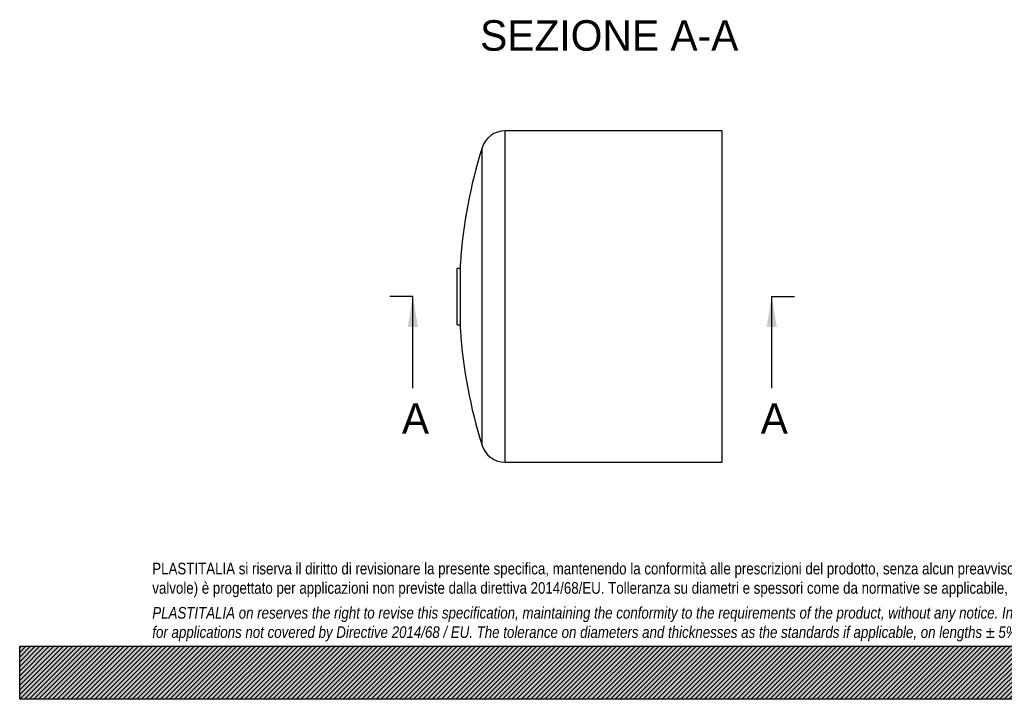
# Model space of a CAD drawing. Header units: millimetres. Extents: x 0 to 1188, y 0 to 840.
# Tile 1 of 9: x 0 to 594, y 0 to 410. Entities that reach past the tile are written whole.
import ezdxf
from ezdxf.enums import TextEntityAlignment as Align
from ezdxf.lldxf.tags import DXFTag

# ---------------------------------------------------------------- set-up
doc = ezdxf.new("R2010")
doc.units = ezdxf.units.MM
doc.header["$LTSCALE"] = 4
doc.layers.add('CAP200G', color=7, linetype='Continuous')
doc.layers.add('Default', color=7, linetype='Continuous')
doc.styles.add('SEACAD_Solid_Edge_ANSI', font='seans.ttf')
tags = doc.linetypes.add('CENTER2', pattern=[28.575, 19.05, -3.175, 3.175, -3.175]).pattern_tags.tags
tags[10:11] = [DXFTag(74, 4), DXFTag(75, 0), DXFTag(340, '0'), DXFTag(46, 0.0), DXFTag(50, 0.0), DXFTag(44, 0.0), DXFTag(45, 0.0)]
tags[8:9] = [DXFTag(74, 4), DXFTag(75, 0), DXFTag(340, '0'), DXFTag(46, 0.0), DXFTag(50, 0.0), DXFTag(44, 0.0), DXFTag(45, 0.0)]
tags[6:7] = [DXFTag(74, 4), DXFTag(75, 0), DXFTag(340, '0'), DXFTag(46, 0.0), DXFTag(50, 0.0), DXFTag(44, 0.0), DXFTag(45, 0.0)]
tags[4:5] = [DXFTag(74, 4), DXFTag(75, 0), DXFTag(340, '0'), DXFTag(46, 0.0), DXFTag(50, 0.0), DXFTag(44, 0.0), DXFTag(45, 0.0)]

# ---------------------------------------------------------------- blocks, each defined once
blk = doc.blocks.new('SE')
at = {"layer": 'CAP200G', "color": 7, "linetype": 'Continuous'}
for p, q in [((292.84, 143.09), (292.84, 343.09)), ((423.84, 343.09), (292.84, 343.09)), ((423.84, 143.09), (423.84, 343.09)), ((278.92, 153.31), (278.92, 332.87)), ((265.84, 223.09), (265.84, 263.09)), ((263.84, 226.09), (263.84, 260.09)), ((265.84, 260.09), (263.84, 260.09)), ((263.84, 226.09), (265.84, 226.09)), ((292.84, 143.09), (423.84, 143.09))]:
    blk.add_line(p, q, dxfattribs=at)
for centre, radius, start, end in [((292.84, 328.51), 14.59, 90, 162.58683), ((565.18, 243.09), 300, 162.58683, 176.17745), ((565.18, 243.09), 300, 183.82255, 197.41317), ((292.84, 157.68), 14.59, 197.41317, 270)]:
    blk.add_arc(centre, radius, start, end, dxfattribs=at)
blk = doc.blocks.new('SE4')
at = {"color": 7, "linetype": 'Continuous', "style": 'SEACAD_Solid_Edge_ANSI'}
blk.add_text('A', height=18.4, dxfattribs=at).set_placement((447.04, 178.69), align=Align.TOP_LEFT)
blk = doc.blocks.new('SE5')
at = {"color": 7, "linetype": 'Continuous', "style": 'SEACAD_Solid_Edge_ANSI'}
blk.add_text('A', height=18.4, dxfattribs=at).set_placement((230.56, 178.69), align=Align.TOP_LEFT)
blk = doc.blocks.new('SEANNOT_GROUP')
at = {"linetype": 'Continuous'}
blk.add_hatch(color=7, dxfattribs=at).paths.add_polyline_path([(456.74, 224.69), (453.67, 243.09), (450.61, 224.69)])
at = {"color": 7, "linetype": 'Continuous'}
blk.add_lwpolyline([(453.67, 187.89), (453.67, 243.09)], dxfattribs=at)
blk = doc.blocks.new('SEANNOT_GROUP1')
at = {"linetype": 'Continuous'}
blk.add_hatch(color=7, dxfattribs=at).paths.add_polyline_path([(240.26, 224.69), (237.19, 243.09), (234.13, 224.69)])
at = {"color": 7, "linetype": 'Continuous'}
blk.add_lwpolyline([(237.19, 187.89), (237.19, 243.09)], dxfattribs=at)
blk = doc.blocks.new('SE3')
at = {"layer": 'Default', "color": 7, "linetype": 'CENTER2'}
for p, q in [((237.19, 243.09), (223.39, 243.09)), ((453.67, 243.09), (467.47, 243.09))]:
    blk.add_line(p, q, dxfattribs=at)
at = {"layer": 'Default', "color": 7, "linetype": 'CENTER2', "const_width": 0.0001}
blk.add_lwpolyline([(453.67, 243.09), (237.19, 243.09)], dxfattribs=at)
at = {"layer": 'Default'}
for name in ['SEANNOT_GROUP1', 'SEANNOT_GROUP', 'SE5', 'SE4']:
    blk.add_blockref(name, (0, 0), dxfattribs=at)

msp = doc.modelspace()

# ---------------------------------------------------------------- hatches: boundary and pattern name
at = {"layer": 'Default', "linetype": 'Continuous'}
h = msp.add_hatch(dxfattribs=at)
h.set_pattern_fill('LINE', scale=0.629921, angle=45, style=0)
h.paths.add_polyline_path([(1188, 0), (1188, 32), (0, 32), (0, 0)])
msp.add_hatch(color=7, dxfattribs=at).paths.add_polyline_path([(1188, 0), (1188, 32), (0, 32), (0, 0)])

# ---------------------------------------------------------------- linework, layer by layer
at = {"layer": 'Default', "color": 7, "linetype": 'Continuous'}
for p, q in [((0, 32), (1188, 32)), ((0, 0), (0, 32)), ((1188, 0), (0, 0))]:
    msp.add_line(p, q, dxfattribs=at)

# ---------------------------------------------------------------- block references
at = {"layer": 'Default'}
for name in ['SE', 'SE3']:
    msp.add_blockref(name, (0, 0), dxfattribs=at)

# ---------------------------------------------------------------- texts
at = {"layer": 'Default', "color": 7, "linetype": 'Continuous', "style": 'SEACAD_Solid_Edge_ANSI'}
msp.add_text('SEZIONE A-A', height=18.4, dxfattribs=at).set_placement((277.731, 409.941), align=Align.TOP_LEFT)
at = {"layer": 'Default', "insert": (80, 82.409), "char_height": 7, "width": 1028, "attachment_point": 1}
msp.add_mtext("{\\fArial Narrow|b0||i0||c0|p34;\\C7;\\H7.;\\W1.;PLASTITALIA si riserva il diritto di revisionare la presente specifica, mantenendo la conformità alle prescrizioni del prodotto, senza alcun preavviso. In caso di assegnazione d'ordine si riserva di compiere una più dettagliata analisi tecnico/qualitativa. Il presente prodotto (ad esclusione delle \\P}{\\fArial Narrow|b0||i0||c0|p34;\\C7;\\H7.;\\W1.;valvole) è progettato per applicazioni non previste dalla direttiva 2014/68/EU. Tolleranza su diametri e spessori come da normative se applicabile, su lunghezze ±5%, su angoli ±2°, se non diversamente specificato.\\P}{\\fArial Narrow|b0||i0||c0|p34;\\C7;\\H2.;\\W1.;   \\P}{\\fArial Narrow|b0||i1||c0|p34;\\C7;\\H7.;\\W1.;PLASTITALIA on reserves the right to revise this specification, maintaining the conformity to the requirements of the product, without any notice. In case of assignation of order on will reserve to make a more detailed analysis technical/qualitative. This product (excluding valves) is designed \\P}{\\fArial Narrow|b0||i1||c0|p34;\\C7;\\H7.;\\W1.;for applications not covered by Directive 2014/68 / EU. The tolerance on diameters and thicknesses as the standards if applicable, on lengths ± 5%, on angles ± 2 °, unless otherwise indicated.\\P}", dxfattribs=at)

doc.saveas('drawing.dxf')
